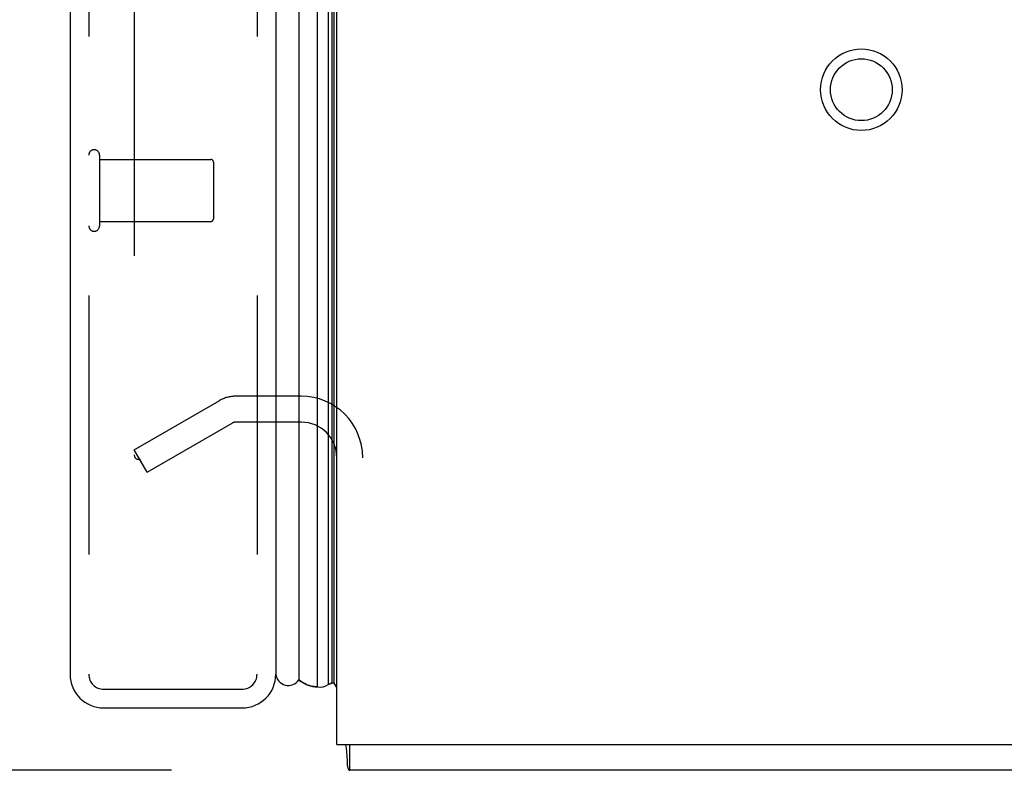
# Model space of a CAD drawing. Header units: inches. Extents: x 0 to 189, y 0 to 122.
# Tile 199 of 226: x 99.63 to 103.58, y 35.12 to 38.13. Entities that reach past the tile are written whole.
import ezdxf

# ---------------------------------------------------------------- set-up
doc = ezdxf.new("R2010")
doc.units = ezdxf.units.IN
doc.header["$LTSCALE"] = 10.388889
doc.header["$MEASUREMENT"] = 0
doc.linetypes.add('HIDDEN', pattern=[0.2, 0.1, -0.1])
doc.layers.get('0').update_dxf_attribs({"linetype": 'CONTINUOUS'})
for name, color, linetype in [('DEFAULT_2', 8, 'HIDDEN'), ('DIMENSIONS', 7, 'CONTINUOUS'), ('LEFTHAND_DOOR_ASSEMBLY', 7, 'CONTINUOUS'), ('RIGHTHAND_DOOR_ASSEMBLY', 7, 'CONTINUOUS')]:
    doc.layers.add(name, color=color, linetype=linetype)
doc.styles.get("Standard").update_dxf_attribs({"font": 'arial.ttf'})
doc.dimstyles.new('DIMSTYLE_1', dxfattribs={"dimtxt": 0.833333, "dimasz": 1.111111, "dimexe": 0.09, "dimexo": 0.07, "dimgap": 0.0375, "dimtad": 0, "dimtih": 1, "dimtoh": 1, "dimzin": 4, "dimdsep": 46, "dimtxsty": 'Standard', "dimblk": '_FILLED', "dimblk1": '_FILLED', "dimblk2": '_FILLED', "dimcen": 0.09, "dimadec": 3, "dimazin": 1, "dimtfac": 1, "dimtdec": 3, "dimtofl": 0, "dimtmove": 0, "dimatfit": 3, "dimldrblk": '_FILLED', "dimfxl": 0, "dimtolj": 1, "dimtzin": 4, "dimarcsym": 0})

# ---------------------------------------------------------------- blocks, each defined once
blk = doc.blocks.new('_FILLED')
at = {"color": 0, "linetype": 'ByBlock'}
blk.add_solid([(0, 0), (-1, 0.2), (-1, -0.2)], dxfattribs=at)
blk = doc.blocks.new('*D12')
at = {"layer": 'DIMENSIONS', "color": 2, "linetype": 'Continuous'}
for p, q in [((100.2303, 83.1205), (96.0114, 83.1205)), ((97.0114, 83.1205), (97.0114, 59.9538)), ((97.0114, 35.1205), (97.0114, 58.2872)), ((100.2413, 35.1205), (96.0114, 35.1205))]:
    blk.add_line(p, q, dxfattribs=at)
at = {"layer": 'DIMENSIONS', "color": 2, "linetype": 'Continuous', "xscale": 1.1111111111, "yscale": 1.1111111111, "zscale": 1.1111111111}
for p, rotation in [((97.0114, 83.1205), 90), ((97.0114, 35.1205), 270)]:
    blk.add_blockref('_FILLED', p, dxfattribs=dict(at, rotation=rotation))
at = {"layer": 'DIMENSIONS', "color": 2, "linetype": 'Continuous', "insert": (97.0114, 59.5372), "char_height": 0.83333, "width": 2.91202, "attachment_point": 2, "line_spacing_factor": 0.9}
blk.add_mtext('48.00', dxfattribs=at)

msp = doc.modelspace()

# ---------------------------------------------------------------- linework, layer by layer
at = {"color": 3, "linetype": 'Continuous'}
for q in [(100.9041, 83.0165), (118.9041, 35.2245)]:
    msp.add_line((100.9041, 35.2245), q, dxfattribs=at)
at = {"color": 7, "linetype": 'Continuous'}
for p, q in [((100.9561, 35.1205), (100.9561, 35.2245)), ((100.9441, 35.1765), (100.9449, 35.1601)), ((118.8521, 35.1205), (100.9561, 35.1205))]:
    msp.add_line(p, q, dxfattribs=at)
for points in [[(100.9377, 35.2245), (100.9387, 35.221), (100.9399, 35.2159), (100.941, 35.2104), (100.9418, 35.2049), (100.9425, 35.1994), (100.943, 35.1937), (100.9435, 35.1879), (100.9438, 35.1822), (100.9441, 35.1765)], [(100.9449, 35.1601), (100.9451, 35.1546), (100.9454, 35.1497), (100.9458, 35.1452), (100.9461, 35.1412), (100.9466, 35.1376), (100.9471, 35.1345), (100.9477, 35.1316), (100.9484, 35.1288), (100.9493, 35.1263), (100.9503, 35.1244), (100.9514, 35.1229), (100.9525, 35.1218), (100.9537, 35.121), (100.9549, 35.1206), (100.9561, 35.1205)]]:
    msp.add_lwpolyline(points, dxfattribs=at)
at = {"layer": 'DEFAULT_2', "color": 8, "linetype": 'HIDDEN'}
for p, q in [((100.0916, 81.855), (100.0916, 36.3861)), ((100.7616, 36.6205), (100.499, 36.6205)), ((100.0916, 36.406), (100.432, 36.6026)), ((100.1436, 36.3159), (100.484, 36.5125)), ((100.7616, 36.5165), (100.499, 36.5165)), ((100.1436, 36.3159), (100.0916, 36.406))]:
    msp.add_line(p, q, dxfattribs=at)
for points in [[(100.0916, 36.3861), (100.0917, 36.384), (100.092, 36.382), (100.0924, 36.3801), (100.093, 36.3781), (100.0938, 36.3763), (100.0947, 36.3746)], [(100.1089, 36.3661), (100.1081, 36.3661), (100.1064, 36.3663), (100.1047, 36.3667), (100.103, 36.3673), (100.1014, 36.3681), (100.0998, 36.369), (100.0984, 36.3702), (100.097, 36.3715), (100.0958, 36.373), (100.0947, 36.3746)], [(100.1167, 36.3682), (100.1151, 36.3674), (100.1134, 36.3667), (100.1117, 36.3663), (100.1099, 36.3661), (100.1089, 36.3661)]]:
    msp.add_lwpolyline(points, dxfattribs=at)
for radius in [0.1635, 0.124]:
    msp.add_circle((103.0081, 37.8495), radius, dxfattribs=at)
for centre, radius, start, end in [((100.499, 36.4865), 0.134, 90, 120), ((100.7616, 36.374), 0.2465, 0, 90), ((100.499, 36.4865), 0.03, 90, 120), ((100.7616, 36.374), 0.1425, 0, 90)]:
    msp.add_arc(centre, radius, start, end, dxfattribs=at)
at = {"layer": 'LEFTHAND_DOOR_ASSEMBLY', "color": 8, "linetype": 'HIDDEN'}
for p, q in [((99.9091, 82.7355), (99.9091, 35.5055)), ((100.5841, 82.7355), (100.5841, 35.5055)), ((99.9691, 35.4455), (100.5241, 35.4455))]:
    msp.add_line(p, q, dxfattribs=at)
for centre, start, end in [((99.9691, 35.5055), 180, 270), ((100.5241, 35.5055), 270, 360)]:
    msp.add_arc(centre, 0.06, start, end, dxfattribs=at)
at = {"layer": 'RIGHTHAND_DOOR_ASSEMBLY', "color": 7, "linetype": 'Continuous'}
for p, q in [((100.8264, 35.4551), (100.8264, 82.7859)), ((100.7512, 82.7575), (100.7512, 35.4835)), ((100.8698, 82.7769), (100.8698, 35.4641)), ((100.8835, 82.7702), (100.8835, 35.4708)), ((100.8922, 82.7678), (100.8922, 35.4732)), ((100.9042, 35.4524), (100.8922, 35.4732))]:
    msp.add_line(p, q, dxfattribs=at)
at = {"layer": 'RIGHTHAND_DOOR_ASSEMBLY', "color": 3, "linetype": 'Continuous'}
for p, q in [((99.8341, 82.7355), (99.8341, 35.5055)), ((100.6591, 82.7355), (100.6591, 35.5055)), ((99.9691, 35.3705), (100.5241, 35.3705))]:
    msp.add_line(p, q, dxfattribs=at)
at = {"layer": 'RIGHTHAND_DOOR_ASSEMBLY', "color": 8, "linetype": 'HIDDEN'}
for p, q in [((99.9091, 82.7355), (99.9091, 35.5055)), ((100.5841, 82.7355), (100.5841, 35.5055)), ((99.9521, 37.5875), (99.9521, 37.3035)), ((99.9521, 37.5695), (100.3991, 37.5695)), ((100.4091, 37.5595), (100.4091, 37.3315)), ((99.9521, 37.3215), (100.3991, 37.3215)), ((99.9691, 35.4455), (100.5241, 35.4455))]:
    msp.add_line(p, q, dxfattribs=at)
at = {"layer": 'RIGHTHAND_DOOR_ASSEMBLY', "color": 7, "linetype": 'Continuous'}
for points in [[(100.8264, 35.4551), (100.8199, 35.4553), (100.8134, 35.456), (100.8069, 35.457), (100.8005, 35.4584), (100.7941, 35.4602), (100.7878, 35.4624), (100.7815, 35.465), (100.7752, 35.4679), (100.7691, 35.4713), (100.763, 35.475), (100.7571, 35.4791), (100.7512, 35.4835)], [(100.8835, 35.4708), (100.8801, 35.469), (100.8767, 35.4672), (100.8732, 35.4656), (100.8698, 35.4641)]]:
    msp.add_lwpolyline(points, dxfattribs=at)
at = {"layer": 'RIGHTHAND_DOOR_ASSEMBLY', "color": 8, "linetype": 'HIDDEN'}
for centre, radius, start, end in [((99.9306, 37.5875), 0.0215, 0, 180), ((100.3991, 37.5595), 0.01, 0, 90), ((100.3991, 37.3315), 0.01, 270, 360), ((99.9306, 37.3035), 0.0215, 180, 360), ((99.9691, 35.5055), 0.06, 180, 270), ((100.5241, 35.5055), 0.06, 270, 360)]:
    msp.add_arc(centre, radius, start, end, dxfattribs=at)
at = {"layer": 'RIGHTHAND_DOOR_ASSEMBLY', "color": 3, "linetype": 'Continuous'}
for centre, start, end in [((99.9691, 35.5055), 180, 270), ((100.5241, 35.5055), 270, 360)]:
    msp.add_arc(centre, 0.135, start, end, dxfattribs=at)
at = {"layer": 'RIGHTHAND_DOOR_ASSEMBLY', "color": 7, "linetype": 'Continuous'}
for centre, radius, start, end in [((100.7091, 35.5105), 0.05, 185.2617, 327.3282), ((100.8801, 35.5007), 0.03, 276.412, 293.7978), ((100.8375, 35.5109), 0.0569, 258.7115, 304.5669)]:
    msp.add_arc(centre, radius, start, end, dxfattribs=at)
for start_param, end_param in [(-3.608679, -3.143067), (-2.881148, -2.795492)]:
    msp.add_ellipse((100.8266, 35.7201), major_axis=(0, 0.265), ratio=0.632157, start_param=start_param, end_param=end_param, dxfattribs=at)

# ---------------------------------------------------------------- dimensions: what is measured, and where the dimension line sits
at = {"layer": 'DIMENSIONS', "color": 2, "linetype": 'Continuous'}
dim = msp.add_linear_dim(base=(97.0114, 83.1205), p1=(100.3113, 35.1205), p2=(100.3003, 83.1205), angle=90, dimstyle='DIMSTYLE_1', dxfattribs=at)
dim.commit()
dim.dimension.update_dxf_attribs({"geometry": '*D12', "text_midpoint": (96.9895, 59.1159), "dimtype": 160})

doc.saveas('drawing.dxf')
